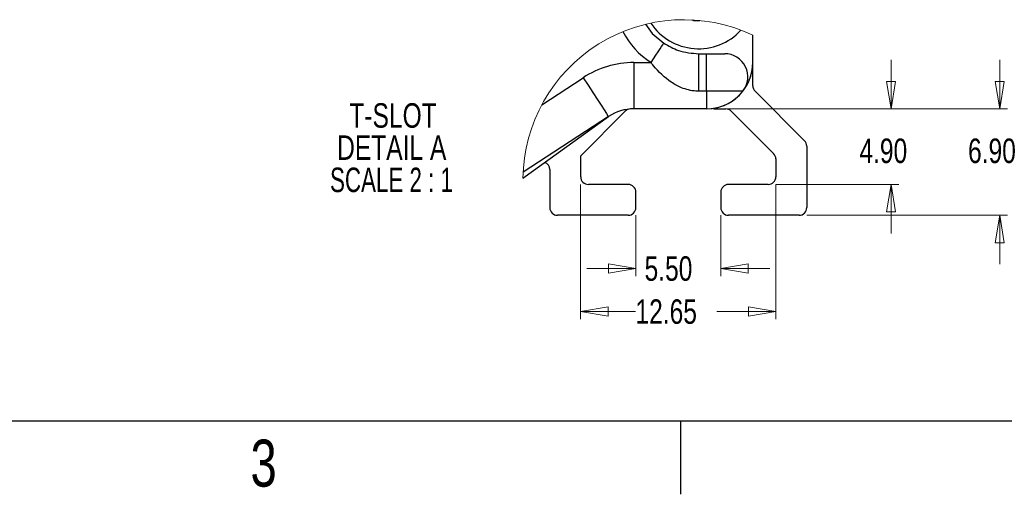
# Model space of a CAD drawing. Header units: millimetres. Extents: x 3 to 429, y 3 to 277.
# Tile 11 of 35: x 130 to 258, y 3 to 65. Entities that reach past the tile are written whole.
import ezdxf

# ---------------------------------------------------------------- set-up
doc = ezdxf.new("R2010")
doc.units = ezdxf.units.MM
doc.styles.add('SLDTEXTSTYLE0', font='TXT', dxfattribs={"width": 0.75})
doc.styles.add('SLDTEXTSTYLE2', font='TXT', dxfattribs={"width": 0.681818})
doc.dimstyles.new('SLDDIMSTYLE2', dxfattribs={"dimtxt": 3.175, "dimasz": 3.556, "dimexe": 0, "dimexo": 0.0625, "dimgap": 0.79375, "dimtad": 0, "dimtih": 1, "dimtoh": 1, "dimlfac": 0.5, "dimrnd": 1e-09, "dimzin": 4, "dimdsep": 46, "dimtxsty": 'SLDTEXTSTYLE0', "dimblk1": 'CLOSED', "dimblk2": 'CLOSED', "dimsah": 1, "dimcen": 0.09, "dimadec": 0, "dimazin": 1, "dimtfac": 1, "dimtmove": 0, "dimatfit": 0, "dimldrblk": 'CLOSED', "dimfxl": 1, "dimfrac": 2, "dimtolj": 1, "dimtzin": 12, "dimarcsym": 0})
doc.dimstyles.new('SLDDIMSTYLE3', dxfattribs={"dimtxt": 3.175, "dimasz": 3.556, "dimexe": 0, "dimexo": 0.0625, "dimgap": 0.79375, "dimtad": 0, "dimtih": 1, "dimtoh": 1, "dimlfac": 0.5, "dimrnd": 1e-09, "dimzin": 12, "dimdsep": 46, "dimtxsty": 'SLDTEXTSTYLE0', "dimblk1": 'CLOSED', "dimblk2": 'CLOSED', "dimsah": 1, "dimcen": 0.09, "dimadec": 0, "dimazin": 3, "dimtfac": 1, "dimtmove": 0, "dimatfit": 0, "dimldrblk": 'CLOSED', "dimfxl": 1, "dimfrac": 2, "dimtolj": 1, "dimtzin": 12, "dimarcsym": 0})

# ---------------------------------------------------------------- blocks, each defined once
blk = doc.blocks.new('_Closed')
at = {"color": 0, "linetype": 'ByBlock', "lineweight": -2}
for p, q in [((-1, 0.166667), (0, 0)), ((-1, 0.166667), (-1, -0.166667)), ((0, 0), (-1, -0.166667)), ((0, 0), (-1, 0))]:
    blk.add_line(p, q, dxfattribs=at)
blk = doc.blocks.new('_D_6')
at = {"color": 7, "linetype": 'Continuous', "lineweight": 0}
for p, q in [((210.11, 39.36), (210.11, 31.46)), ((221.11, 39.36), (221.11, 31.46)), ((210.11, 32.46), (203.76, 32.46)), ((221.11, 32.46), (227.46, 32.46))]:
    blk.add_line(p, q, dxfattribs=at)
at = {"color": 7, "linetype": 'Continuous', "lineweight": 18, "xscale": 3.556, "yscale": 3.556}
blk.add_blockref('_Closed', (210.11, 32.46, 305.66), dxfattribs=at)
at = {"color": 7, "linetype": 'Continuous', "lineweight": 18, "xscale": 3.556, "yscale": 3.556, "rotation": 180}
blk.add_blockref('_Closed', (221.11, 32.46, 305.66), dxfattribs=at)
at = {"color": 7, "linetype": 'Continuous', "lineweight": 18, "insert": (211.23, 34.04), "char_height": 3.175, "attachment_point": 1, "style": 'SLDTEXTSTYLE0'}
blk.add_mtext('5.50', dxfattribs=at)
blk = doc.blocks.new('_D_7')
at = {"color": 7, "linetype": 'Continuous', "lineweight": 0}
for p, q in [((202.95, 43.36), (202.95, 25.88)), ((228.25, 43.36), (228.25, 25.88)), ((202.95, 26.88), (210.05, 26.88)), ((228.25, 26.88), (220.61, 26.88))]:
    blk.add_line(p, q, dxfattribs=at)
at = {"color": 7, "linetype": 'Continuous', "lineweight": 18, "xscale": 3.556, "yscale": 3.556, "rotation": 180}
blk.add_blockref('_Closed', (202.95, 26.88, 305.66), dxfattribs=at)
at = {"color": 7, "linetype": 'Continuous', "lineweight": 18, "xscale": 3.556, "yscale": 3.556}
blk.add_blockref('_Closed', (228.25, 26.88, 305.66), dxfattribs=at)
at = {"color": 7, "linetype": 'Continuous', "lineweight": 18, "insert": (210.05, 28.46), "char_height": 3.175, "attachment_point": 1, "style": 'SLDTEXTSTYLE0'}
blk.add_mtext('12.65', dxfattribs=at)
blk = doc.blocks.new('_D_8')
at = {"color": 7, "linetype": 'Continuous', "lineweight": 0}
for p, q in [((243.17, 53.16), (243.17, 59.51)), ((222.76, 53.16), (244.17, 53.16)), ((228.25, 43.36), (244.17, 43.36)), ((243.17, 43.36), (243.17, 37.01))]:
    blk.add_line(p, q, dxfattribs=at)
at = {"color": 7, "linetype": 'Continuous', "lineweight": 18, "xscale": 3.556, "yscale": 3.556}
for p, rotation in [((243.17, 53.16, 305.66), 270), ((243.17, 43.36, 305.66), 90)]:
    blk.add_blockref('_Closed', p, dxfattribs=dict(at, rotation=rotation))
at = {"color": 7, "linetype": 'Continuous', "lineweight": 18, "insert": (239.07, 49.31), "char_height": 3.175, "attachment_point": 1, "style": 'SLDTEXTSTYLE0'}
blk.add_mtext('4.90', dxfattribs=at)
blk = doc.blocks.new('_D_9')
at = {"color": 7, "linetype": 'Continuous', "lineweight": 0}
for p, q in [((257.26, 53.16), (257.26, 59.51)), ((221.41, 53.16), (258.26, 53.16)), ((232.25, 39.36), (258.26, 39.36)), ((257.26, 39.36), (257.26, 33.01))]:
    blk.add_line(p, q, dxfattribs=at)
at = {"color": 7, "linetype": 'Continuous', "lineweight": 18, "xscale": 3.556, "yscale": 3.556}
for p, rotation in [((257.26, 53.16, 305.66), 270), ((257.26, 39.36, 305.66), 90)]:
    blk.add_blockref('_Closed', p, dxfattribs=dict(at, rotation=rotation))
at = {"color": 7, "linetype": 'Continuous', "lineweight": 18, "insert": (253.15, 49.31), "char_height": 3.175, "attachment_point": 1, "style": 'SLDTEXTSTYLE0'}
blk.add_mtext('6.90', dxfattribs=at)
blk = doc.blocks.new('SW_NOTE_0_3')
at = {"color": 0, "linetype": 'Continuous', "lineweight": 0, "char_height": 3.175, "attachment_point": 2}
for s, insert, style in [('T-SLOT', (6.3, 4.09), 'SLDTEXTSTYLE0'), ('DETAIL A', (6.13, -0.08), 'SLDTEXTSTYLE0'), ('SCALE 2 : 1', (6.1, -4.26), 'SLDTEXTSTYLE2')]:
    blk.add_mtext(s, dxfattribs=dict(at, insert=insert, style=style))

msp = doc.modelspace()

# ---------------------------------------------------------------- linework, layer by layer
at = {"color": 7, "linetype": 'Continuous', "lineweight": 25}
for p, q in [((225.2511, 59.1584), (225.2511, 62.7103)), ((218.2511, 55.4584), (218.2511, 60.3084)), ((218.2511, 60.3084), (219.2511, 60.3084)), ((219.2511, 55.4584), (219.2511, 60.3084)), ((219.2511, 60.3084), (221.6128, 60.3084)), ((209.8409, 59.1584), (212.0703, 59.1584)), ((209.8409, 59.1584), (209.8409, 53.1584)), ((225.2511, 56.1495), (225.2511, 59.1547)), ((197.9155, 53.6929), (203.2666, 57.1973)), ((219.2511, 55.4584), (218.2511, 55.4584)), ((219.2511, 55.4584), (219.2511, 53.1584)), ((223.9744, 55.4584), (219.2511, 55.4584)), ((231.9582, 49.0281), (225.544, 55.4423)), ((202.9511, 47.0784), (208.7382, 52.8655)), ((209.8398, 53.1584), (209.8409, 53.1584)), ((219.2511, 53.1584), (209.8409, 53.1584)), ((219.2511, 53.1584), (219.2547, 53.1584)), ((220.4111, 53.1584), (221.7569, 53.1584)), ((222.464, 52.8655), (227.9582, 47.3713)), ((195.4608, 44.1569), (206.5547, 52.1784)), ((206.5538, 52.1778), (195.4856, 44.9295)), ((232.2511, 48.321), (232.2511, 40.3584)), ((202.9511, 44.3584), (202.9511, 47.0784)), ((228.2511, 46.6642), (228.2511, 44.3584)), ((198.9511, 45.2824), (198.9511, 40.3584)), ((209.1111, 43.3584), (203.9511, 43.3584)), ((210.1111, 40.3584), (210.1111, 42.3584)), ((221.1111, 42.3584), (221.1111, 40.3584)), ((227.2511, 43.3584), (222.1111, 43.3584)), ((209.1111, 39.3584), (199.9511, 39.3584)), ((231.2511, 39.3584), (222.1111, 39.3584))]:
    msp.add_line(p, q, dxfattribs=at)
at = {"color": 7, "linetype": 'Continuous'}
for p, q in [((12.7, 12.7), (419.1, 12.7)), ((215.9, 12.7), (215.9, 3.175))]:
    msp.add_line(p, q, dxfattribs=at)
at = {"color": 7, "linetype": 'Continuous', "lineweight": 18}
msp.add_line((419.1, 12.7), (179.169, 12.7), dxfattribs=at)
at = {"color": 7, "linetype": 'Continuous', "lineweight": 25, "flags": 128}
for points in [[(211.3452, 64.1252), (212.2176, 62.9317), (213.7185, 61.665)], [(217.3355, 64.6996), (217.5565, 64.6192), (218.4062, 64.6192)], [(212.0703, 59.1584), (212.3918, 59.6474), (212.701, 60.1176), (212.986, 60.551), (213.2357, 60.9309), (213.4407, 61.2426), (213.593, 61.4742), (213.6868, 61.6169), (213.7185, 61.665)], [(203.2666, 57.1973), (203.9079, 56.218), (204.5246, 55.2764), (205.0929, 54.4086), (205.591, 53.648), (205.9998, 53.0238), (206.3036, 52.5599), (206.4906, 52.2743), (206.5538, 52.1778)]]:
    msp.add_lwpolyline(points, dxfattribs=at)
at = {"color": 7, "linetype": 'Continuous', "lineweight": 18}
msp.add_arc((216.3097, 43.8741), 20.8508, 64.606675, 179.222874, dxfattribs=at)
at = {"color": 7, "linetype": 'Continuous', "lineweight": 25}
for centre, radius, start, end in [((218.2374, 68.4031), 7.4442, 213.609998, 317.402813), ((217.7969, 68.0082), 10.541, 207.274625, 237.093568), ((221.6128, 57.3084), 3, 321.926903, 89.999915), ((209.8409, 47.1584), 12, 89.999988, 123.220021), ((219.256, 59.1535), 5.9951, 269.988091, 0.011909), ((219.2511, 59.1584), 6, 321.926849, 359.999931), ((226.2511, 56.1494), 1, 179.999567, 225.000371), ((219.2511, 59.1584), 6, 269.999938, 321.926993), ((209.8409, 47.1584), 6, 89.999889, 123.220052), ((209.4453, 52.1584), 1, 105.626106, 135.000726), ((220.4111, 54.1584), 1, 250.524953, 269.999988), ((221.7569, 52.1584), 1, 44.999218, 90.00063), ((231.2511, 48.321), 1, 0.000559, 44.99938), ((227.2511, 46.6642), 1, 359.99937, 45.000782), ((197.9511, 45.2824), 1, 0.000334, 69.035219), ((203.9511, 44.3584), 1, 179.999788, 270.000319), ((227.2511, 44.3584), 1, 269.999788, 0.000212), ((209.1111, 42.3584), 1, 359.999939, 89.999955), ((222.1111, 42.3584), 1, 90.000152, 180.000061), ((199.9511, 40.3584), 1, 180.000152, 269.999955), ((209.1111, 40.3584), 1, 270.000045, 359.999848), ((222.1111, 40.3584), 1, 180.000152, 269.999848), ((231.2511, 40.3584), 1, 269.999939, 359.999848)]:
    msp.add_arc(centre, radius, start, end, dxfattribs=at)
for points, knots in [([(213.7185, 61.665), (214.3438, 61.3109), (215.7463, 60.5165), (217.358, 60.3826), (218.2511, 60.3084)], [0, 0, 0, 0, 0.44583524, 1, 1, 1, 1]), ([(218.2511, 55.4584), (218.1287, 55.4609), (217.3716, 55.4764), (216.1164, 55.7877), (214.1868, 56.8383), (212.923, 58.0626), (212.1761, 59.0224), (212.0703, 59.1584)], [0, 0, 0, 0, 0.04932291, 0.30507976, 0.50972602, 0.93052098, 1, 1, 1, 1])]:
    msp.add_open_spline(points, degree=3, knots=knots, dxfattribs=at)

# ---------------------------------------------------------------- block references
at = {"color": 7, "linetype": 'Continuous', "lineweight": 0}
msp.add_blockref('SW_NOTE_0_3', (172.3349, 49.8006), dxfattribs=at)

# ---------------------------------------------------------------- texts
at = {"color": 7, "linetype": 'Continuous', "lineweight": 0, "insert": (161.8636, 10.2654), "char_height": 6.096, "attachment_point": 2, "style": 'SLDTEXTSTYLE0'}
msp.add_mtext('3', dxfattribs=at)

# ---------------------------------------------------------------- dimensions: what is measured, and where the dimension line sits
at = {"color": 7, "linetype": 'Continuous', "lineweight": 18}
for base, p1, p2, picture, middle in [((257.2572, 39.3584), (220.4111, 53.1584), (231.2511, 39.3584), '_D_9', (257.2572, 47.7343)), ((243.1744, 43.3584), (221.7569, 53.1584), (227.2511, 43.3584), '_D_8', (243.1744, 47.7343))]:
    dim = msp.add_linear_dim(base=base, p1=p1, p2=p2, angle=90, dimstyle='SLDDIMSTYLE2', dxfattribs=at)
    dim.commit()
    dim.dimension.update_dxf_attribs({"geometry": picture, "text_midpoint": middle, "dimtype": 160})
for base, p1, p2, dimstyle, picture, middle in [((228.2511, 26.8846), (202.9511, 44.3584), (228.2511, 44.3584), 'SLDDIMSTYLE3', '_D_7', (215.3305, 26.8846)), ((221.1111, 32.4634), (210.1111, 40.3584), (221.1111, 40.3584), 'SLDDIMSTYLE2', '_D_6', (215.3305, 32.4634))]:
    dim = msp.add_linear_dim(base=base, p1=p1, p2=p2, dimstyle=dimstyle, dxfattribs=at)
    dim.commit()
    dim.dimension.update_dxf_attribs({"geometry": picture, "text_midpoint": middle, "dimtype": 160})

doc.saveas('drawing.dxf')
